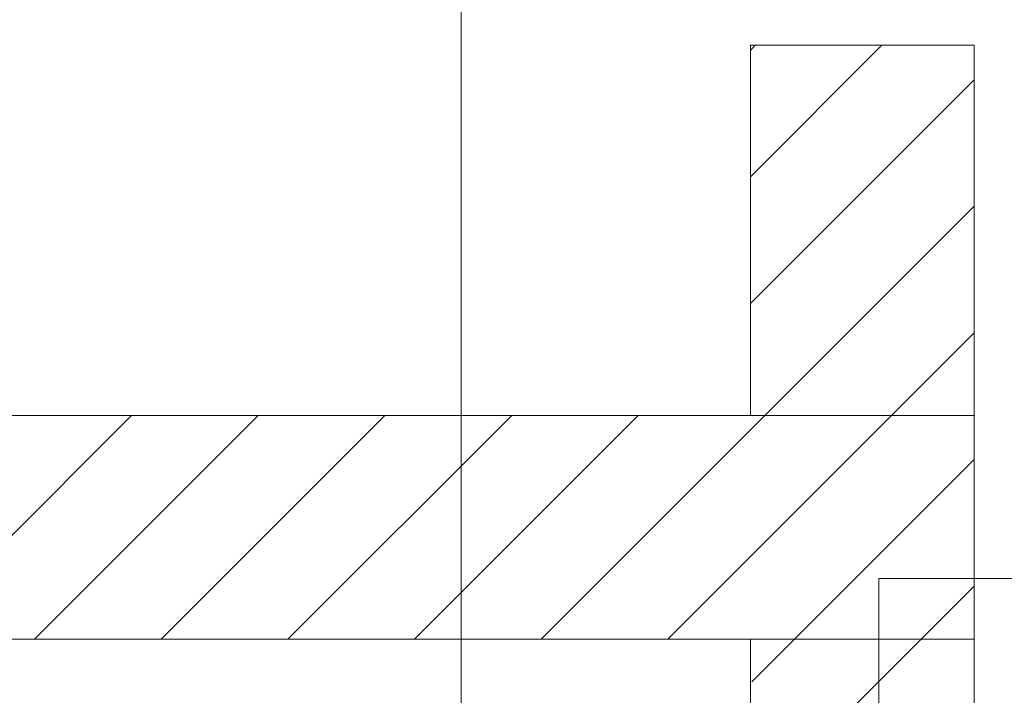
# Model space of a CAD drawing. Extents: x -620 to 3480, y 62 to 1102.
# Tile 232 of 256: x 170 to 181, y 876 to 884. Entities that reach past the tile are written whole.
import ezdxf
from ezdxf.lldxf.tags import DXFTag

# ---------------------------------------------------------------- set-up
doc = ezdxf.new("R2010")
doc.units = 0
doc.layers.get('0').update_dxf_attribs({"lineweight": 13})
doc.layers.add('E_Detail_Beschriftung', color=7, linetype='Continuous', lineweight=13, true_color=0x009900)
doc.layers.add('E_Detail_Wandschraffur', color=7, linetype='Continuous', lineweight=5, true_color=0xc0c0c0)
doc.layers.add('E_Detail_Linie_Text_Bem', color=7, linetype='Continuous', lineweight=13)
doc.styles.get("Standard").update_dxf_attribs({"font": 'ARIALN.TTF'})
tags = doc.linetypes.add('fein_strichliert', pattern=[4, 1, -2, 1]).pattern_tags.tags
tags[8:9] = [DXFTag(74, 4), DXFTag(75, 0), DXFTag(340, '0'), DXFTag(46, 0.0), DXFTag(50, 0.0), DXFTag(44, 0.0), DXFTag(45, 0.0)]
tags[6:7] = [DXFTag(74, 4), DXFTag(75, 0), DXFTag(340, '0'), DXFTag(46, 0.0), DXFTag(50, 0.0), DXFTag(44, 0.0), DXFTag(45, 0.0)]
tags[4:5] = [DXFTag(74, 4), DXFTag(75, 0), DXFTag(340, '0'), DXFTag(46, 0.0), DXFTag(50, 0.0), DXFTag(44, 0.0), DXFTag(45, 0.0)]
tags = doc.linetypes.add('fein_strichliert-A06G9STX8I', pattern=[4, 1, -2, 1]).pattern_tags.tags
tags[8:9] = [DXFTag(74, 4), DXFTag(75, 0), DXFTag(340, '0'), DXFTag(46, 0.0), DXFTag(50, 0.0), DXFTag(44, 0.0), DXFTag(45, 0.0)]
tags[6:7] = [DXFTag(74, 4), DXFTag(75, 0), DXFTag(340, '0'), DXFTag(46, 0.0), DXFTag(50, 0.0), DXFTag(44, 0.0), DXFTag(45, 0.0)]
tags[4:5] = [DXFTag(74, 4), DXFTag(75, 0), DXFTag(340, '0'), DXFTag(46, 0.0), DXFTag(50, 0.0), DXFTag(44, 0.0), DXFTag(45, 0.0)]

# ---------------------------------------------------------------- blocks, each defined once
blk = doc.blocks.new('Referenz-A06G9STY8I')
at = {"layer": 'E_Detail_Linie_Text_Bem', "linetype": 'fein_strichliert-A06G9STX8I', "ltscale": 0.65}
blk.add_line((175.056, 836.032), (175.056, 888.912), dxfattribs=at)
at = {"layer": 'E_Detail_Linie_Text_Bem', "linetype": 'Continuous', "ltscale": 0.13}
for p, q in [((178.285, 883.475), (180.785, 883.475)), ((178.285, 879.34), (178.285, 883.475)), ((180.785, 883.475), (180.785, 879.34)), ((180.785, 879.34), (129.457, 879.34)), ((180.785, 879.34), (178.285, 879.34)), ((180.785, 876.84), (180.785, 879.34)), ((129.457, 876.84), (178.285, 876.84)), ((139.85, 876.84), (180.785, 876.84)), ((178.285, 876.84), (180.785, 876.84)), ((178.285, 865.04), (178.285, 876.84)), ((180.785, 876.84), (180.785, 836.84))]:
    blk.add_line(p, q, dxfattribs=at)
at = {"layer": 'E_Detail_Linie_Text_Bem', "color": 0, "linetype": 'Continuous', "ltscale": 0.13}
for p, q in [((179.721, 875.871), (179.721, 877.519)), ((179.721, 877.519), (181.982, 877.519))]:
    blk.add_line(p, q, dxfattribs=at)
at = {"layer": 'E_Detail_Wandschraffur', "linetype": 'fein_strichliert', "ltscale": 0.13}
for p, q in [((178.285, 882.005), (179.754, 883.475)), ((178.448, 879.34), (180.785, 881.677)), ((170.291, 876.84), (172.791, 879.34)), ((173.12, 876.84), (175.62, 879.34)), ((175.948, 876.84), (178.448, 879.34)), ((178.776, 876.84), (180.785, 878.848)), ((178.3, 876.364), (178.776, 876.84))]:
    blk.add_line(p, q, dxfattribs=at)
at = {"layer": 'E_Detail_Wandschraffur', "linetype": 'ByBlock', "ltscale": 0.13}
for p, q in [((178.285, 883.419), (178.34, 883.475)), ((178.285, 880.591), (180.785, 883.091)), ((179.862, 879.34), (180.785, 880.263)), ((168.877, 876.84), (171.377, 879.34)), ((171.705, 876.84), (174.205, 879.34)), ((174.534, 876.84), (177.034, 879.34)), ((177.362, 876.84), (179.862, 879.34)), ((180.191, 876.84), (180.785, 877.434)), ((179.366, 876.016), (180.191, 876.84))]:
    blk.add_line(p, q, dxfattribs=at)
at = {"layer": 'E_Detail_Beschriftung', "linetype": 'Continuous', "ltscale": 0.13, "insert": (175.837, 868.685), "char_height": 1.4, "attachment_point": 1, "rotation": 90}
blk.add_mtext('{\\fArial Narrow;Endtüllen}', dxfattribs=at)

msp = doc.modelspace()

# ---------------------------------------------------------------- block references
at = {"color": 8, "lineweight": 25, "ltscale": 0.25, "true_color": 0x808080}
msp.add_blockref('Referenz-A06G9STY8I', (0, 0), dxfattribs=at)

doc.saveas('drawing.dxf')
